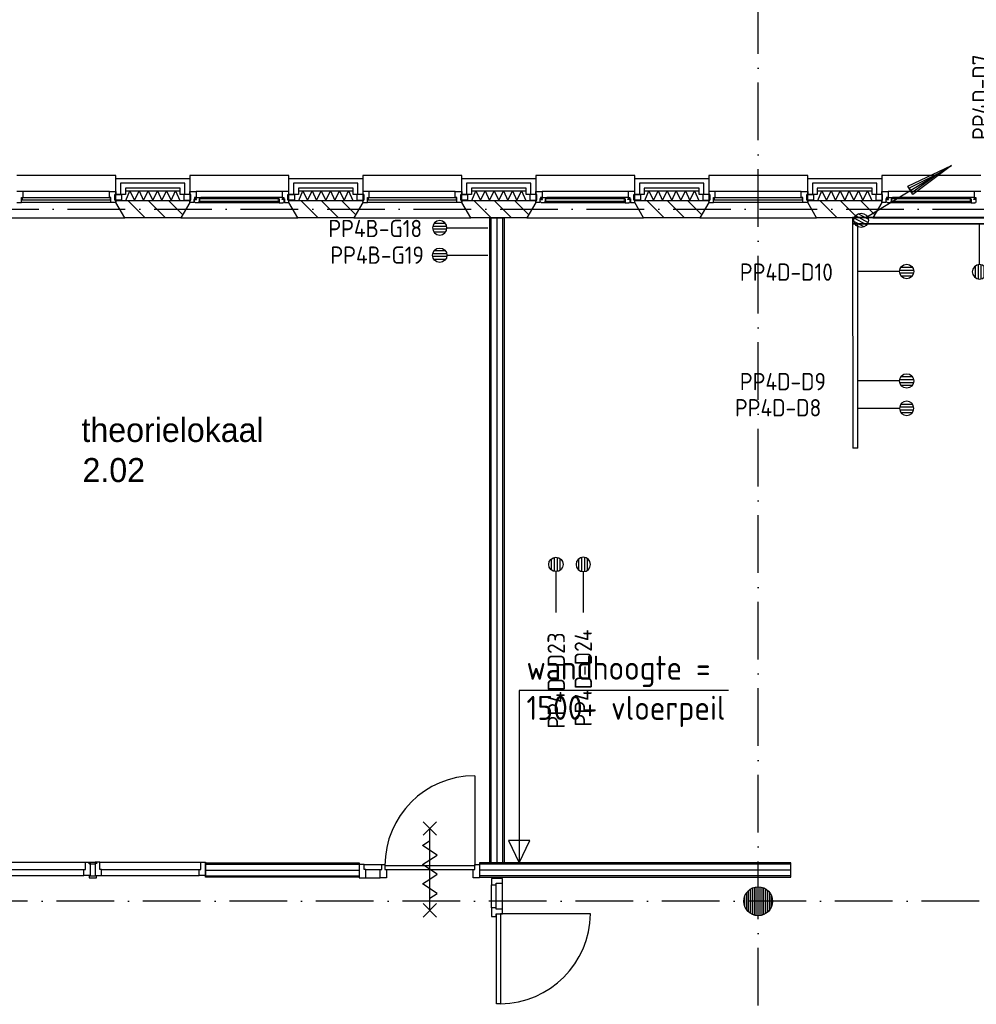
# Model space of a CAD drawing. Header units: millimetres. Extents: x 50250 to 324922, y 191 to 84291.
# Tile 38 of 44: x 215920 to 225875, y 49591 to 59834. Entities that reach past the tile are written whole.
import ezdxf
from ezdxf.enums import TextEntityAlignment as Align

# ---------------------------------------------------------------- set-up
doc = ezdxf.new("R2010")
doc.units = ezdxf.units.MM
doc.header["$LTSCALE"] = 100
doc.linetypes.add('DASHDOT', pattern=[9, 6, -1.5, 0, -1.5])
doc.layers.get('0').update_dxf_attribs({"linetype": 'CONTINUOUS'})
for name, color, linetype in [('AL$1----_ALGEMEEN', 7, 'CONTINUOUS'), ('AL$7----_STRAMIEN', 1, 'DASHDOT'), ('AL21----_BUITENWAND', 4, 'CONTINUOUS'), ('AL21K---_ISOLATIE', 1, 'CONTINUOUS'), ('AL22----_BINNENWAND', 7, 'CONTINUOUS'), ('AL28----_KONSTRUKTIE', 3, 'CONTINUOUS'), ('AL31----_BUITENKOZ', 7, 'CONTINUOUS'), ('AL32----_BINNENKOZ', 7, 'CONTINUOUS'), ('AL32----_DRAAIRICHTING', 1, 'CONTINUOUS'), ('AL65----_BEVEILIGING', 7, 'CONTINUOUS'), ('ALL-----_REFLIJNEN', 8, 'CONTINUOUS'), ('ALXA3---_VOLZWART', 14, 'CONTINUOUS'), ('ALXAA---_GEWBETON', 12, 'CONTINUOUS'), ('ALXAB---_PREFABBETON', 1, 'CONTINUOUS'), ('BL$4----', 7, 'CONTINUOUS'), ('BOUW', 8, 'CONTINUOUS'), ('EB6441--_ATTRIB', 2, 'CONTINUOUS'), ('EL6126--_PVR', 3, 'CONTINUOUS'), ('EL61303-_WANDGOOT', 3, 'CONTINUOUS'), ('EL6441--_DATACOM', 3, 'CONTINUOUS')]:
    doc.layers.add(name, color=color, linetype=linetype)
doc.styles.add('1_8', font='ISO', dxfattribs={"height": 1.8})
doc.styles.add('2_0', font='iso', dxfattribs={"height": 200})
doc.styles.add('BURO-025', font='BUROFONT.shx', dxfattribs={"height": 250})
doc.styles.add('NORATT', font='isocp.shx')
doc.styles.get("Standard").update_dxf_attribs({"font": 'iso.shx'})

# ---------------------------------------------------------------- blocks, each defined once
blk = doc.blocks.new('ES4X2')
for p, q in [((-0.45, 1.4), (-0.45, 2.6)), ((-0.15, 1.27), (-0.15, 2.73)), ((0.15, 1.27), (0.15, 2.73)), ((0.45, 1.4), (0.45, 2.6)), ((0, 1.25), (0, -3))]:
    blk.add_line(p, q)
blk.add_circle((0, 2), 0.75)
at = {"style": '1_8', "flags": 8}
for tag, p in [('NUMMER', (1.25, 3.5)), ('CODE', (-1.25, 3.5))]:
    blk.add_attdef(tag, text='', height=1.8, rotation=90, dxfattribs=at).set_placement(p, align=Align.MIDDLE_LEFT)
blk.add_attdef('M_CODE', text='', height=1.8, dxfattribs=at).set_placement((0, 0), align=Align.MIDDLE_CENTER)
blk = doc.blocks.new('EH100000')
at = {"linetype": 'ByBlock'}
for p, q in [((1, 0.5), (0, 0.5)), ((1, 0.5, 1), (0, 0.5, 1)), ((0, -0.5, 1), (1, -0.5, 1)), ((1, -0.5), (0, -0.5))]:
    blk.add_line(p, q, dxfattribs=at)
at = {"linetype": 'ByBlock', "invisible_edges": 15}
for points in [[(1, -0.5), (0, -0.5), (0, 0.5), (1, 0.5)], [(0, 0.5), (1, 0.5), (1, 0.5, 1), (0, 0.5, 1)], [(0, -0.5, 1), (1, -0.5, 1), (1, -0.5), (0, -0.5)]]:
    blk.add_3dface(points, dxfattribs=at)
at = {"linetype": 'ByBlock', "style": '2_0', "flags": 8}
blk.add_attdef('FUNCTIE', text='', height=0.5, dxfattribs=at).set_placement((0.5, 0), align=Align.MIDDLE)
at = {"linetype": 'ByBlock', "flags": 9}
blk.add_attdef('SCHOT', text='', height=0.5, dxfattribs=at).set_placement((0.5, 0), align=Align.MIDDLE)
blk = doc.blocks.new('ES111201')
at = {"color": 0}
for p, q in [((0.38, 0.65), (5.5, 9.53)), ((0.73, 0.15), (-0.73, 0.15)), ((0.6, 0.45), (-0.6, 0.45)), ((0.73, -0.15), (-0.73, -0.15)), ((0.6, -0.45), (-0.6, -0.45))]:
    blk.add_line(p, q, dxfattribs=at)
for points in [[(2.57, 5.45), (5.5, 9.53), (3.43, 4.95)], [(3.22, 5.07), (4.63, 8.01), (2.78, 5.32)]]:
    blk.add_lwpolyline(points, close=True, dxfattribs=at)
blk.add_circle((0, 0), 0.75, dxfattribs=at)

msp = doc.modelspace()

# ---------------------------------------------------------------- linework, layer by layer
at = {"color": 8, "linetype": 'Continuous'}
for p, q in [((220877, 50596), (220830, 50596)), ((220830, 50596), (220830, 50506)), ((220830, 50506), (220877, 50506)), ((220877, 50579), (220877, 50596)), ((220944, 50579), (220877, 50579)), ((220877, 50533), (220944, 50533)), ((220877, 50506), (220877, 50533)), ((220944, 50533), (220944, 50579))]:
    msp.add_line(p, q, dxfattribs=at)
msp.add_lwpolyline([(220830, 50901), (220830, 50834), (220877, 50834), (220877, 50851), (220944, 50851), (220944, 50901)], close=True, dxfattribs=at)
msp.add_lwpolyline([(220924, 49597, 0.408724), (221859, 50531), (220924, 50531)], format="xyb", dxfattribs=at)
at = {"layer": 'AL$1----_ALGEMEEN', "color": 8}
for p, q in [((223296, 52857), (221118, 52857)), ((221118, 52857), (221118, 51063)), ((221007, 51294), (221118, 51063)), ((221230, 51294), (221007, 51294)), ((221118, 51063), (221230, 51294)), ((221118, 51063), (221230, 51294))]:
    msp.add_line(p, q, dxfattribs=at)
at = {"layer": 'AL$7----_STRAMIEN', "color": 1}
msp.add_line((89505, 57863), (239410, 57863), dxfattribs=at)
for points in [[(223605, 47778), (223605, 76516)], [(239405, 50663), (89505, 50663)]]:
    msp.add_lwpolyline(points, dxfattribs=at)
at = {"layer": 'AL21----_BUITENWAND', "color": 8}
for p, q in [((216920, 58183), (217690, 58183)), ((216920, 58014), (216920, 58183)), ((217690, 58183), (217690, 58014)), ((218720, 58183), (219490, 58183)), ((218720, 58014), (218720, 58183)), ((219490, 58183), (219490, 58014)), ((220520, 58183), (221290, 58183)), ((220520, 58014), (220520, 58183)), ((221290, 58183), (221290, 58014)), ((222320, 58183), (223090, 58183)), ((222320, 58014), (222320, 58183)), ((223090, 58183), (223090, 58014)), ((224120, 58183), (224890, 58183)), ((224120, 58014), (224120, 58183)), ((224890, 58183), (224890, 58014)), ((217020, 58083), (217020, 58014)), ((217590, 58083), (217020, 58083)), ((217590, 58014), (217590, 58083)), ((218820, 58083), (218820, 58014)), ((219390, 58083), (218820, 58083)), ((219390, 58014), (219390, 58083)), ((220620, 58083), (220620, 58014)), ((221190, 58083), (220620, 58083)), ((221190, 58014), (221190, 58083)), ((222420, 58083), (222420, 58014)), ((222990, 58083), (222420, 58083)), ((222990, 58014), (222990, 58083)), ((224220, 58083), (224220, 58014)), ((224790, 58083), (224220, 58083)), ((224790, 58014), (224790, 58083)), ((217020, 58014), (216920, 58014)), ((217690, 58014), (217590, 58014)), ((218820, 58014), (218720, 58014)), ((219490, 58014), (219390, 58014)), ((220620, 58014), (220520, 58014)), ((221290, 58014), (221190, 58014)), ((222420, 58014), (222320, 58014)), ((223090, 58014), (222990, 58014)), ((224220, 58014), (224120, 58014)), ((224890, 58014), (224790, 58014))]:
    msp.add_line(p, q, dxfattribs=at)
at = {"layer": 'AL21K---_ISOLATIE', "color": 8, "linetype": 'Continuous'}
for p, q in [((217020, 58053), (217590, 58053)), ((217024, 57953), (217068, 58053)), ((217068, 58053), (217115, 57953)), ((217115, 57953), (217163, 58053)), ((217163, 58053), (217210, 57953)), ((217210, 57953), (217258, 58053)), ((217258, 58053), (217305, 57953)), ((217305, 57953), (217353, 58053)), ((217353, 58053), (217400, 57953)), ((217400, 57953), (217448, 58053)), ((217448, 58053), (217495, 57953)), ((217495, 57953), (217543, 58053)), ((217543, 58053), (217586, 57953)), ((218820, 58053), (219390, 58053)), ((218824, 57953), (218868, 58053)), ((218868, 58053), (218915, 57953)), ((218915, 57953), (218963, 58053)), ((218963, 58053), (219010, 57953)), ((219010, 57953), (219058, 58053)), ((219058, 58053), (219105, 57953)), ((219105, 57953), (219153, 58053)), ((219153, 58053), (219200, 57953)), ((219200, 57953), (219248, 58053)), ((219248, 58053), (219295, 57953)), ((219295, 57953), (219343, 58053)), ((219343, 58053), (219386, 57953)), ((220620, 58053), (221190, 58053)), ((220624, 57953), (220668, 58053)), ((220668, 58053), (220715, 57953)), ((220715, 57953), (220763, 58053)), ((220763, 58053), (220810, 57953)), ((220810, 57953), (220858, 58053)), ((220858, 58053), (220905, 57953)), ((220905, 57953), (220953, 58053)), ((220953, 58053), (221000, 57953)), ((221000, 57953), (221048, 58053)), ((221048, 58053), (221095, 57953)), ((221095, 57953), (221143, 58053)), ((221143, 58053), (221186, 57953)), ((222420, 58053), (222990, 58053)), ((222424, 57953), (222468, 58053)), ((222468, 58053), (222515, 57953)), ((222515, 57953), (222563, 58053)), ((222563, 58053), (222610, 57953)), ((222610, 57953), (222658, 58053)), ((222658, 58053), (222705, 57953)), ((222705, 57953), (222753, 58053)), ((222753, 58053), (222800, 57953)), ((222800, 57953), (222848, 58053)), ((222848, 58053), (222895, 57953)), ((222895, 57953), (222943, 58053)), ((222943, 58053), (222986, 57953)), ((224220, 58053), (224790, 58053)), ((224224, 57953), (224268, 58053)), ((224268, 58053), (224315, 57953)), ((224315, 57953), (224363, 58053)), ((224363, 58053), (224410, 57953)), ((224410, 57953), (224458, 58053)), ((224458, 58053), (224505, 57953)), ((224505, 57953), (224553, 58053)), ((224553, 58053), (224600, 57953)), ((224600, 57953), (224648, 58053)), ((224648, 58053), (224695, 57953)), ((224695, 57953), (224743, 58053)), ((224743, 58053), (224786, 57953)), ((217020, 57953), (217590, 57953)), ((218820, 57953), (219390, 57953)), ((220620, 57953), (221190, 57953)), ((222420, 57953), (222990, 57953)), ((224220, 57953), (224790, 57953))]:
    msp.add_line(p, q, dxfattribs=at)
at = {"layer": 'AL22----_BINNENWAND', "color": 8}
for p, q in [((220812, 51063), (220812, 57773)), ((220812, 57773), (220962, 57773)), ((220962, 57773), (220962, 51063)), ((217855, 51063), (219454, 51063)), ((217855, 50913), (217855, 51063)), ((219454, 51063), (219454, 50913)), ((223944, 51063), (220705, 51063)), ((220705, 51063), (220705, 50913)), ((220962, 51063), (220812, 51063)), ((223944, 50913), (223944, 51063)), ((219454, 50913), (217855, 50913)), ((220705, 50913), (223944, 50913))]:
    msp.add_line(p, q, dxfattribs=at)
at = {"layer": 'AL22----_BINNENWAND', "color": 8, "linetype": 'Continuous'}
for p, q in [((220827, 51063), (220827, 57773)), ((220947, 51063), (220947, 57773)), ((217855, 51048), (219454, 51048)), ((223944, 51048), (220705, 51048)), ((217855, 50928), (219454, 50928)), ((223944, 50928), (220705, 50928))]:
    msp.add_line(p, q, dxfattribs=at)
at = {"layer": 'AL28----_KONSTRUKTIE', "color": 8}
for p, q in [((216920, 57953), (217690, 57953)), ((216920, 57933), (216920, 57953)), ((217013, 57773), (216920, 57933)), ((217690, 57933), (217598, 57773)), ((217690, 57953), (217690, 57933)), ((218720, 57953), (219490, 57953)), ((218720, 57933), (218720, 57953)), ((218813, 57773), (218720, 57933)), ((219490, 57933), (219398, 57773)), ((219490, 57953), (219490, 57933)), ((220520, 57953), (221290, 57953)), ((220520, 57933), (220520, 57953)), ((220613, 57773), (220520, 57933)), ((221290, 57933), (221198, 57773)), ((221290, 57953), (221290, 57933)), ((222320, 57953), (223090, 57953)), ((222320, 57933), (222320, 57953)), ((222413, 57773), (222320, 57933)), ((223090, 57933), (222998, 57773)), ((223090, 57953), (223090, 57933)), ((224120, 57953), (224890, 57953)), ((224120, 57933), (224120, 57953)), ((224213, 57773), (224120, 57933)), ((224890, 57933), (224798, 57773)), ((224890, 57953), (224890, 57933)), ((217598, 57773), (217013, 57773)), ((219398, 57773), (218813, 57773)), ((221198, 57773), (220613, 57773)), ((222998, 57773), (222413, 57773)), ((224798, 57773), (224213, 57773))]:
    msp.add_line(p, q, dxfattribs=at)
msp.add_circle((223605, 50663), 150, dxfattribs=at)
at = {"layer": 'AL31----_BUITENKOZ', "color": 8}
for p, q in [((216920, 58213), (215890, 58213)), ((216920, 57933), (216920, 58213)), ((218720, 58213), (217690, 58213)), ((217690, 58213), (217690, 57933)), ((218720, 57933), (218720, 58213)), ((219490, 58213), (219490, 57933)), ((220520, 58213), (219490, 58213)), ((220520, 57933), (220520, 58213)), ((222320, 58213), (221290, 58213)), ((221290, 58213), (221290, 57933)), ((222320, 57933), (222320, 58213)), ((223090, 58213), (223090, 57933)), ((224120, 58213), (223090, 58213)), ((224120, 57933), (224120, 58213)), ((225920, 58213), (224890, 58213)), ((224890, 58213), (224890, 57933)), ((216853, 58047), (215957, 58047)), ((216910, 58014), (216981, 58014)), ((216910, 57958), (216910, 58014)), ((216981, 58014), (216981, 57958)), ((217629, 58014), (217629, 57958)), ((217700, 58014), (217629, 58014)), ((217690, 58047), (217757, 58047)), ((217690, 58014), (217690, 58047)), ((217700, 58014), (217690, 58014)), ((217700, 57958), (217700, 58014)), ((217700, 57958), (217700, 58014)), ((217740, 57984), (217740, 57969)), ((217757, 57984), (217740, 57984)), ((217752, 57984), (217757, 57984)), ((217752, 57969), (217752, 57984)), ((218653, 58047), (217757, 58047)), ((217757, 58047), (217757, 57984)), ((217757, 57984), (217804, 57984)), ((218606, 57984), (217804, 57984)), ((217804, 57984), (217806, 57971)), ((218606, 57984), (218604, 57971)), ((218653, 57984), (218606, 57984)), ((218653, 58047), (218653, 57984)), ((218720, 58047), (218653, 58047)), ((218658, 57984), (218653, 57984)), ((218653, 57984), (218670, 57984)), ((218658, 57969), (218658, 57984)), ((218670, 57984), (218670, 57969)), ((218710, 58014), (218720, 58014)), ((218710, 57958), (218710, 58014)), ((218710, 58014), (218781, 58014)), ((218710, 57958), (218710, 58014)), ((218720, 58014), (218720, 58047)), ((218781, 58014), (218781, 57958)), ((219429, 58014), (219429, 57958)), ((219500, 58014), (219429, 58014)), ((219500, 57958), (219500, 58014)), ((220453, 58047), (219557, 58047)), ((220510, 58014), (220581, 58014)), ((220510, 57958), (220510, 58014)), ((220581, 58014), (220581, 57958)), ((221229, 58014), (221229, 57958)), ((221300, 58014), (221229, 58014)), ((221290, 58047), (221357, 58047)), ((221290, 58014), (221290, 58047)), ((221300, 58014), (221290, 58014)), ((221300, 57958), (221300, 58014)), ((221300, 57958), (221300, 58014)), ((221340, 57984), (221340, 57969)), ((221357, 57984), (221340, 57984)), ((221352, 57984), (221357, 57984)), ((221352, 57969), (221352, 57984)), ((222253, 58047), (221357, 58047)), ((221357, 58047), (221357, 57984)), ((221357, 57984), (221404, 57984)), ((222206, 57984), (221404, 57984)), ((221404, 57984), (221406, 57971)), ((222206, 57984), (222204, 57971)), ((222253, 57984), (222206, 57984)), ((222253, 58047), (222253, 57984)), ((222320, 58047), (222253, 58047)), ((222258, 57984), (222253, 57984)), ((222253, 57984), (222270, 57984)), ((222258, 57969), (222258, 57984)), ((222270, 57984), (222270, 57969)), ((222310, 58014), (222320, 58014)), ((222310, 57958), (222310, 58014)), ((222310, 58014), (222381, 58014)), ((222310, 57958), (222310, 58014)), ((222320, 58014), (222320, 58047)), ((222381, 58014), (222381, 57958)), ((223029, 58014), (223029, 57958)), ((223100, 58014), (223029, 58014)), ((223100, 57958), (223100, 58014)), ((224053, 58047), (223157, 58047)), ((224110, 58014), (224181, 58014)), ((224110, 57958), (224110, 58014)), ((224181, 58014), (224181, 57958)), ((224829, 58014), (224829, 57958)), ((224900, 58014), (224829, 58014)), ((224890, 58047), (224957, 58047)), ((224890, 58014), (224890, 58047)), ((224900, 58014), (224890, 58014)), ((224900, 57958), (224900, 58014)), ((224900, 57958), (224900, 58014)), ((224940, 57984), (224940, 57969)), ((224957, 57984), (224940, 57984)), ((224952, 57984), (224957, 57984)), ((224952, 57969), (224952, 57984)), ((225853, 58047), (224957, 58047)), ((224957, 58047), (224957, 57984)), ((224957, 57984), (225004, 57984)), ((225806, 57984), (225004, 57984)), ((225004, 57984), (225006, 57971)), ((225806, 57984), (225804, 57971)), ((225853, 57984), (225806, 57984)), ((225853, 58047), (225853, 57984)), ((225920, 58047), (225853, 58047)), ((225858, 57984), (225853, 57984)), ((225853, 57984), (225870, 57984)), ((225858, 57969), (225858, 57984)), ((225870, 57984), (225870, 57969)), ((216870, 57933), (215940, 57933)), ((216981, 57958), (216910, 57958)), ((217013, 57773), (216920, 57933)), ((217690, 57933), (217598, 57773)), ((217629, 57958), (217700, 57958)), ((217690, 57958), (217700, 57958)), ((217690, 57933), (217690, 57958)), ((217734, 57933), (217690, 57933)), ((217734, 57969), (217734, 57933)), ((217740, 57969), (217734, 57969)), ((217737, 57964), (217760, 57964)), ((217737, 57935), (217737, 57964)), ((217744, 57935), (217737, 57935)), ((217747, 57930), (217744, 57935)), ((217789, 57930), (217747, 57930)), ((217760, 57969), (217752, 57969)), ((217760, 57964), (217760, 57969)), ((217789, 57971), (217789, 57930)), ((217806, 57971), (217789, 57971)), ((217789, 57946), (217806, 57946)), ((217789, 57933), (217789, 57946)), ((217806, 57933), (217789, 57933)), ((218621, 57930), (217789, 57930)), ((217806, 57946), (217806, 57933)), ((218604, 57971), (218621, 57971)), ((218604, 57946), (218604, 57933)), ((218621, 57946), (218604, 57946)), ((218604, 57933), (218621, 57933)), ((218621, 57971), (218621, 57930)), ((218621, 57933), (218621, 57946)), ((218621, 57930), (218663, 57930)), ((218650, 57969), (218658, 57969)), ((218650, 57964), (218650, 57969)), ((218673, 57964), (218650, 57964)), ((218663, 57930), (218666, 57935)), ((218666, 57935), (218673, 57935)), ((218670, 57969), (218676, 57969)), ((218673, 57935), (218673, 57964)), ((218676, 57969), (218676, 57933)), ((218676, 57933), (218720, 57933)), ((218720, 57958), (218710, 57958)), ((218781, 57958), (218710, 57958)), ((218720, 57933), (218720, 57958)), ((218813, 57773), (218720, 57933)), ((219490, 57933), (219398, 57773)), ((219429, 57958), (219500, 57958)), ((220470, 57933), (219540, 57933)), ((220581, 57958), (220510, 57958)), ((220613, 57773), (220520, 57933)), ((221290, 57933), (221198, 57773)), ((221229, 57958), (221300, 57958)), ((221290, 57958), (221300, 57958)), ((221290, 57933), (221290, 57958)), ((221334, 57933), (221290, 57933)), ((221334, 57969), (221334, 57933)), ((221340, 57969), (221334, 57969)), ((221337, 57964), (221360, 57964)), ((221337, 57935), (221337, 57964)), ((221344, 57935), (221337, 57935)), ((221347, 57930), (221344, 57935)), ((221389, 57930), (221347, 57930)), ((221360, 57969), (221352, 57969)), ((221360, 57964), (221360, 57969)), ((221389, 57971), (221389, 57930)), ((221406, 57971), (221389, 57971)), ((221389, 57946), (221406, 57946)), ((221389, 57933), (221389, 57946)), ((221406, 57933), (221389, 57933)), ((222221, 57930), (221389, 57930)), ((221406, 57946), (221406, 57933)), ((222204, 57971), (222221, 57971)), ((222204, 57946), (222204, 57933)), ((222221, 57946), (222204, 57946)), ((222204, 57933), (222221, 57933)), ((222221, 57971), (222221, 57930)), ((222221, 57933), (222221, 57946)), ((222221, 57930), (222263, 57930)), ((222250, 57969), (222258, 57969)), ((222250, 57964), (222250, 57969)), ((222273, 57964), (222250, 57964)), ((222263, 57930), (222266, 57935)), ((222266, 57935), (222273, 57935)), ((222270, 57969), (222276, 57969)), ((222273, 57935), (222273, 57964)), ((222276, 57969), (222276, 57933)), ((222276, 57933), (222320, 57933)), ((222320, 57958), (222310, 57958)), ((222381, 57958), (222310, 57958)), ((222320, 57933), (222320, 57958)), ((222413, 57773), (222320, 57933)), ((223090, 57933), (222998, 57773)), ((223029, 57958), (223100, 57958)), ((224070, 57933), (223140, 57933)), ((224181, 57958), (224110, 57958)), ((224213, 57773), (224120, 57933)), ((224890, 57933), (224798, 57773)), ((224829, 57958), (224900, 57958)), ((224890, 57958), (224900, 57958)), ((224890, 57933), (224890, 57958)), ((224934, 57933), (224890, 57933)), ((224934, 57969), (224934, 57933)), ((224940, 57969), (224934, 57969)), ((224937, 57964), (224960, 57964)), ((224937, 57935), (224937, 57964)), ((224944, 57935), (224937, 57935)), ((224947, 57930), (224944, 57935)), ((224989, 57930), (224947, 57930)), ((224960, 57969), (224952, 57969)), ((224960, 57964), (224960, 57969)), ((224989, 57971), (224989, 57930)), ((225006, 57971), (224989, 57971)), ((224989, 57946), (225006, 57946)), ((224989, 57933), (224989, 57946)), ((225006, 57933), (224989, 57933)), ((225821, 57930), (224989, 57930)), ((225006, 57946), (225006, 57933)), ((225804, 57971), (225821, 57971)), ((225804, 57946), (225804, 57933)), ((225821, 57946), (225804, 57946)), ((225804, 57933), (225821, 57933)), ((225821, 57971), (225821, 57930)), ((225821, 57933), (225821, 57946)), ((225821, 57930), (225863, 57930)), ((225850, 57969), (225858, 57969)), ((225850, 57964), (225850, 57969)), ((225873, 57964), (225850, 57964)), ((225863, 57930), (225866, 57935)), ((225866, 57935), (225873, 57935)), ((225870, 57969), (225876, 57969)), ((225873, 57935), (225873, 57964)), ((215798, 57773), (217013, 57773)), ((217598, 57773), (218813, 57773)), ((219398, 57773), (220613, 57773)), ((221198, 57773), (222413, 57773)), ((222998, 57773), (224213, 57773)), ((224798, 57773), (226013, 57773))]:
    msp.add_line(p, q, dxfattribs=at)
at = {"layer": 'AL31----_BUITENKOZ', "color": 8, "linetype": 'Continuous'}
for p, q in [((215957, 58047), (215890, 58047)), ((215940, 57984), (215957, 57984)), ((215940, 57933), (215940, 57984)), ((215945, 57980), (215945, 57959)), ((216865, 57980), (215945, 57980)), ((215957, 58047), (215957, 58047)), ((215957, 58047), (215957, 58047)), ((215957, 58047), (215957, 58047)), ((215957, 58047), (215957, 58047)), ((215957, 57984), (215957, 58047)), ((216853, 58047), (216920, 58047)), ((216853, 58047), (216853, 58047)), ((216853, 58047), (216853, 58047)), ((216853, 58047), (216853, 58047)), ((216853, 58047), (216853, 58047)), ((216853, 57984), (216853, 58047)), ((216870, 57984), (216853, 57984)), ((216865, 57959), (216865, 57980)), ((216870, 57933), (216870, 57984)), ((216910, 58014), (216910, 57958)), ((216920, 58014), (216910, 58014)), ((216920, 58047), (216920, 58014)), ((219490, 58047), (219490, 58014)), ((219557, 58047), (219490, 58047)), ((219490, 58014), (219500, 58014)), ((219500, 58014), (219500, 57958)), ((219540, 57984), (219557, 57984)), ((219540, 57933), (219540, 57984)), ((219545, 57980), (219545, 57959)), ((220465, 57980), (219545, 57980)), ((219557, 58047), (219557, 58047)), ((219557, 58047), (219557, 58047)), ((219557, 58047), (219557, 58047)), ((219557, 58047), (219557, 58047)), ((219557, 57984), (219557, 58047)), ((220453, 58047), (220520, 58047)), ((220453, 58047), (220453, 58047)), ((220453, 58047), (220453, 58047)), ((220453, 58047), (220453, 58047)), ((220453, 58047), (220453, 58047)), ((220453, 57984), (220453, 58047)), ((220470, 57984), (220453, 57984)), ((220465, 57959), (220465, 57980)), ((220470, 57933), (220470, 57984)), ((220510, 58014), (220510, 57958)), ((220520, 58014), (220510, 58014)), ((220520, 58047), (220520, 58014)), ((223090, 58047), (223090, 58014)), ((223157, 58047), (223090, 58047)), ((223090, 58014), (223100, 58014)), ((223100, 58014), (223100, 57958)), ((223140, 57984), (223157, 57984)), ((223140, 57933), (223140, 57984)), ((223145, 57980), (223145, 57959)), ((224065, 57980), (223145, 57980)), ((223157, 58047), (223157, 58047)), ((223157, 58047), (223157, 58047)), ((223157, 58047), (223157, 58047)), ((223157, 58047), (223157, 58047)), ((223157, 57984), (223157, 58047)), ((224053, 58047), (224120, 58047)), ((224053, 58047), (224053, 58047)), ((224053, 58047), (224053, 58047)), ((224053, 58047), (224053, 58047)), ((224053, 58047), (224053, 58047)), ((224053, 57984), (224053, 58047)), ((224070, 57984), (224053, 57984)), ((224065, 57959), (224065, 57980)), ((224070, 57933), (224070, 57984)), ((224110, 58014), (224110, 57958)), ((224120, 58014), (224110, 58014)), ((224120, 58047), (224120, 58014)), ((215890, 57933), (215940, 57933)), ((215940, 57933), (215940, 57933)), ((215945, 57959), (216865, 57959)), ((216920, 57933), (216870, 57933)), ((216870, 57933), (216870, 57933)), ((216910, 57958), (216920, 57958)), ((216920, 57958), (216920, 57933)), ((216920, 57958), (216920, 57958)), ((218619, 57969), (217791, 57969)), ((217791, 57969), (217791, 57948)), ((217791, 57948), (218619, 57948)), ((218619, 57948), (218619, 57969)), ((219490, 57958), (219490, 57933)), ((219490, 57958), (219490, 57958)), ((219500, 57958), (219490, 57958)), ((219490, 57933), (219540, 57933)), ((219540, 57933), (219540, 57933)), ((219545, 57959), (220465, 57959)), ((220520, 57933), (220470, 57933)), ((220470, 57933), (220470, 57933)), ((220510, 57958), (220520, 57958)), ((220520, 57958), (220520, 57933)), ((220520, 57958), (220520, 57958)), ((222219, 57969), (221391, 57969)), ((221391, 57969), (221391, 57948)), ((221391, 57948), (222219, 57948)), ((222219, 57948), (222219, 57969)), ((223090, 57958), (223090, 57933)), ((223090, 57958), (223090, 57958)), ((223100, 57958), (223090, 57958)), ((223090, 57933), (223140, 57933)), ((223140, 57933), (223140, 57933)), ((223145, 57959), (224065, 57959)), ((224120, 57933), (224070, 57933)), ((224070, 57933), (224070, 57933)), ((224110, 57958), (224120, 57958)), ((224120, 57958), (224120, 57933)), ((224120, 57958), (224120, 57958)), ((225819, 57969), (224991, 57969)), ((224991, 57969), (224991, 57948)), ((224991, 57948), (225819, 57948)), ((225819, 57948), (225819, 57969)), ((220883, 50531), (220924, 50531)), ((220883, 49597), (220883, 50531)), ((220924, 50531), (220924, 49597)), ((220924, 49597), (220883, 49597))]:
    msp.add_line(p, q, dxfattribs=at)
at = {"layer": 'AL32----_BINNENKOZ', "color": 8}
for p, q in [((215555, 51070), (216605, 51070)), ((216605, 51070), (216655, 51070)), ((216605, 50994), (216605, 51070)), ((216643, 51069), (216705, 51069)), ((216643, 51051), (216643, 51069)), ((216655, 51051), (216643, 51051)), ((216655, 51070), (216655, 50931)), ((216655, 51051), (216705, 51051)), ((216655, 51045), (216655, 51051)), ((216755, 51070), (216705, 51070)), ((216705, 51070), (216705, 50931)), ((216705, 51069), (216718, 51069)), ((216705, 51051), (216705, 51045)), ((216718, 51069), (216718, 51051)), ((216755, 50994), (216755, 51070)), ((216755, 51070), (217805, 51070)), ((217805, 51070), (217855, 51070)), ((217805, 50994), (217805, 51070)), ((217855, 51070), (217855, 50931)), ((219504, 51045), (219454, 51045)), ((219454, 51045), (219454, 50906)), ((219504, 51045), (219688, 51045)), ((219504, 50994), (219504, 51045)), ((219688, 51045), (219721, 51045)), ((219688, 50994), (219688, 51045)), ((219688, 51045), (219721, 51045)), ((219721, 51045), (219721, 50994)), ((219721, 51034), (220655, 51034)), ((220655, 51045), (220705, 51045)), ((220655, 50994), (220655, 51045)), ((220705, 51045), (220705, 50906)), ((215572, 50994), (216588, 50994)), ((215572, 50931), (216588, 50931)), ((216588, 50994), (216605, 50994)), ((216588, 50931), (216588, 50994)), ((216655, 50931), (216588, 50931)), ((216643, 50926), (216643, 50908)), ((216655, 50926), (216643, 50926)), ((216655, 50931), (216655, 50926)), ((216655, 50926), (216705, 50926)), ((216705, 50926), (216705, 50931)), ((216705, 50931), (216772, 50931)), ((216718, 50908), (216718, 50926)), ((216772, 50994), (216755, 50994)), ((216772, 50931), (216772, 50994)), ((216772, 50994), (217788, 50994)), ((216772, 50931), (217788, 50931)), ((217788, 50994), (217805, 50994)), ((217788, 50931), (217788, 50994)), ((217855, 50931), (217788, 50931)), ((219521, 50994), (219504, 50994)), ((219521, 50994), (219671, 50994)), ((219521, 50906), (219521, 50994)), ((219671, 50994), (219688, 50994)), ((219671, 50906), (219671, 50994)), ((219721, 50994), (219738, 50994)), ((219721, 50994), (220655, 50994)), ((219738, 50994), (219738, 50906)), ((220638, 50994), (220655, 50994)), ((220638, 50906), (220638, 50994)), ((216643, 50908), (216705, 50908)), ((216705, 50908), (216718, 50908)), ((219454, 50906), (219521, 50906)), ((219521, 50906), (219671, 50906)), ((219738, 50906), (219671, 50906)), ((220705, 50906), (220638, 50906)), ((220830, 50596), (220830, 50834)), ((220877, 50596), (220877, 50834)), ((220944, 50579), (220944, 50851))]:
    msp.add_line(p, q, dxfattribs=at)
at = {"layer": 'AL32----_DRAAIRICHTING', "color": 8}
msp.add_line((220655, 51968), (220655, 51034), dxfattribs=at)
msp.add_arc((220655, 51034), 934, 90, 180, dxfattribs=at)
at = {"layer": 'AL65----_BEVEILIGING', "color": 8, "linetype": 'Continuous'}
for points in [[(220118, 51349), (220258, 51489)], [(220258, 51349), (220118, 51489)], [(220188, 50569), (220188, 51419)], [(220188, 51094), (220263, 51144), (220113, 51244), (220188, 51294)], [(220188, 50894), (220263, 50944), (220113, 51044), (220188, 51094)], [(220188, 50694), (220263, 50744), (220113, 50844), (220188, 50894)], [(220118, 50499), (220258, 50639)], [(220258, 50499), (220118, 50639)]]:
    msp.add_lwpolyline(points, dxfattribs=at)
at = {"layer": 'ALL-----_REFLIJNEN', "color": 8, "linetype": 'Continuous'}
for p, q in [((216970, 58133), (216970, 58014)), ((217640, 58133), (216970, 58133)), ((217640, 58014), (217640, 58133)), ((218770, 58133), (218770, 58014)), ((219440, 58133), (218770, 58133)), ((219440, 58014), (219440, 58133)), ((220570, 58133), (220570, 58014)), ((221240, 58133), (220570, 58133)), ((221240, 58014), (221240, 58133)), ((222370, 58133), (222370, 58014)), ((223040, 58133), (222370, 58133)), ((223040, 58014), (223040, 58133)), ((224170, 58133), (224170, 58014)), ((224840, 58133), (224170, 58133)), ((224840, 58014), (224840, 58133)), ((220887, 51063), (220887, 57773)), ((217855, 50988), (219454, 50988)), ((223944, 50988), (220705, 50988))]:
    msp.add_line(p, q, dxfattribs=at)
at = {"layer": 'ALXA3---_VOLZWART', "color": 8}
for p, q in [((216970, 58133), (216970, 58014)), ((217640, 58133), (216970, 58133)), ((217640, 58014), (217640, 58133)), ((218770, 58133), (218770, 58014)), ((219440, 58133), (218770, 58133)), ((219440, 58014), (219440, 58133)), ((220570, 58133), (220570, 58014)), ((221240, 58133), (220570, 58133)), ((221240, 58014), (221240, 58133)), ((222370, 58133), (222370, 58014)), ((223040, 58133), (222370, 58133)), ((223040, 58014), (223040, 58133)), ((224170, 58133), (224170, 58014)), ((224840, 58133), (224170, 58133)), ((224840, 58014), (224840, 58133))]:
    msp.add_line(p, q, dxfattribs=at)
at = {"layer": 'ALXAA---_GEWBETON', "color": 8}
for p, q in [((223565, 50519), (223565, 50808)), ((223585, 50515), (223585, 50812)), ((223605, 50513), (223605, 50813)), ((223625, 50515), (223625, 50812)), ((223645, 50519), (223645, 50808)), ((223465, 50610), (223465, 50717)), ((223485, 50573), (223485, 50753)), ((223505, 50552), (223505, 50775)), ((223525, 50537), (223525, 50790)), ((223545, 50526), (223545, 50801)), ((223665, 50526), (223665, 50801)), ((223685, 50537), (223685, 50790)), ((223705, 50552), (223705, 50775)), ((223725, 50573), (223725, 50753)), ((223745, 50610), (223745, 50717))]:
    msp.add_line(p, q, dxfattribs=at)
at = {"layer": 'ALXAB---_PREFABBETON', "color": 8}
for p, q in [((217045, 57953), (217225, 57773)), ((217257, 57953), (217437, 57773)), ((217469, 57953), (217616, 57806)), ((217681, 57953), (217690, 57944)), ((218845, 57953), (219025, 57773)), ((219057, 57953), (219237, 57773)), ((219269, 57953), (219416, 57806)), ((219481, 57953), (219490, 57944)), ((220645, 57953), (220825, 57773)), ((220857, 57953), (221037, 57773)), ((221069, 57953), (221216, 57806)), ((221281, 57953), (221290, 57944)), ((222445, 57953), (222625, 57773)), ((222657, 57953), (222837, 57773)), ((222869, 57953), (223016, 57806)), ((223081, 57953), (223090, 57944)), ((224245, 57953), (224425, 57773)), ((224457, 57953), (224637, 57773)), ((224669, 57953), (224816, 57806)), ((224881, 57953), (224890, 57944))]:
    msp.add_line(p, q, dxfattribs=at)
at = {"layer": 'EL61303-_WANDGOOT'}
for p, q in [((224585, 57776), (224585, 57711)), ((224585, 57711), (224588, 55378)), ((224642, 55378), (224642, 57711)), ((224642, 55378), (224588, 55378))]:
    msp.add_line(p, q, dxfattribs=at)

# ---------------------------------------------------------------- block references
at = {"layer": 'EL6126--_PVR', "xscale": 99.99999999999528, "yscale": 99.99999999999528, "zscale": 99.99999999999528, "rotation": 331.2781252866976}
msp.add_blockref('ES111201', (224676, 57747, -1502), dxfattribs=at)
at = {"layer": 'EL61303-_WANDGOOT', "xscale": 5728, "yscale": 65, "zscale": 120}
msp.add_blockref('EH100000', (224585, 57744), dxfattribs=at)
at = {"layer": 'EL6441--_DATACOM'}
ref = msp.add_blockref('ES4X2', (225908, 57411, -1500), dxfattribs=dict(at, xscale=-100, yscale=100, zscale=100, rotation=180))
ref.add_attrib('CODE', 'PP4D-D7', dxfattribs={"layer": 'EB6441--_ATTRIB', "color": 1, "height": 180, "rotation": 90, "style": 'NORATT', "flags": 8}).set_placement((225923, 58583, -1500), align=Align.MIDDLE_LEFT)
ref = msp.add_blockref('ES4X2', (220491, 57669), dxfattribs=dict(at, xscale=-100, yscale=100, zscale=100, rotation=90))
ref.add_attrib('CODE', 'PP4B-G18', dxfattribs={"layer": 'EB6441--_ATTRIB', "color": 1, "height": 180, "style": '1_8', "flags": 8}).set_placement((219132, 57662), align=Align.MIDDLE_LEFT)
ref = msp.add_blockref('ES4X2', (220491, 57384), dxfattribs=dict(at, xscale=100, yscale=100, zscale=100, rotation=90))
ref.add_attrib('CODE', 'PP4B-G19', dxfattribs={"layer": 'EB6441--_ATTRIB', "color": 1, "height": 180, "style": '1_8', "flags": 8}).set_placement((220126, 57385), align=Align.MIDDLE_RIGHT)
ref = msp.add_blockref('ES4X2', (224950, 57215, -1500), dxfattribs=dict(at, xscale=100, yscale=100, zscale=100, rotation=270))
ref.add_attrib('CODE', 'PP4D-D10', dxfattribs={"layer": 'EB6441--_ATTRIB', "color": 1, "height": 180, "style": 'NORATT', "flags": 8}).set_placement((223414, 57208, -1500), align=Align.MIDDLE_LEFT)
ref = msp.add_blockref('ES4X2', (224950, 56076, -1500), dxfattribs=dict(at, xscale=100, yscale=100, zscale=100, rotation=270))
ref.add_attrib('CODE', 'PP4D-D9', dxfattribs={"layer": 'EB6441--_ATTRIB', "color": 1, "height": 180, "style": 'NORATT', "flags": 8}).set_placement((223414, 56069, -1500), align=Align.MIDDLE_LEFT)
ref = msp.add_blockref('ES4X2', (224950, 55791, -1500), dxfattribs=dict(at, xscale=-100, yscale=100, zscale=100, rotation=270))
ref.add_attrib('CODE', 'PP4D-D8', dxfattribs={"layer": 'EB6441--_ATTRIB', "color": 1, "height": 180, "style": 'NORATT', "flags": 8}).set_placement((224261, 55797, -1500), align=Align.MIDDLE_RIGHT)
ref = msp.add_blockref('ES4X2', (221500, 53967, -1500), dxfattribs=dict(at, xscale=100, yscale=100, zscale=100))
ref.add_attrib('CODE', 'PP4D-D23', dxfattribs={"layer": 'EB6441--_ATTRIB', "color": 1, "height": 180, "rotation": 90, "style": 'NORATT', "flags": 8}).set_placement((221503, 53460, -3000), align=Align.MIDDLE_RIGHT)
ref = msp.add_blockref('ES4X2', (221785, 53967, -1500), dxfattribs=dict(at, xscale=-100, yscale=100, zscale=100))
ref.add_attrib('CODE', 'PP4D-D24', dxfattribs={"layer": 'EB6441--_ATTRIB', "color": 1, "height": 180, "rotation": 90, "style": 'NORATT', "flags": 8}).set_placement((221784, 52481, -3000), align=Align.MIDDLE_LEFT)

# ---------------------------------------------------------------- texts
at = {"layer": 'BL$4----', "color": 8}
for s, p in [('wandhoogte =', (221194, 52967)), ('1500+ vloerpeil', (221194, 52550))]:
    msp.add_text(s, height=250, dxfattribs=at).set_placement(p)
at = {"layer": 'BOUW', "style": 'BURO-025'}
for s, p in [('theorielokaal', (216563, 55441)), ('2.02', (216574, 55024))]:
    msp.add_text(s, height=250, dxfattribs=at).set_placement(p)

doc.saveas('drawing.dxf')
